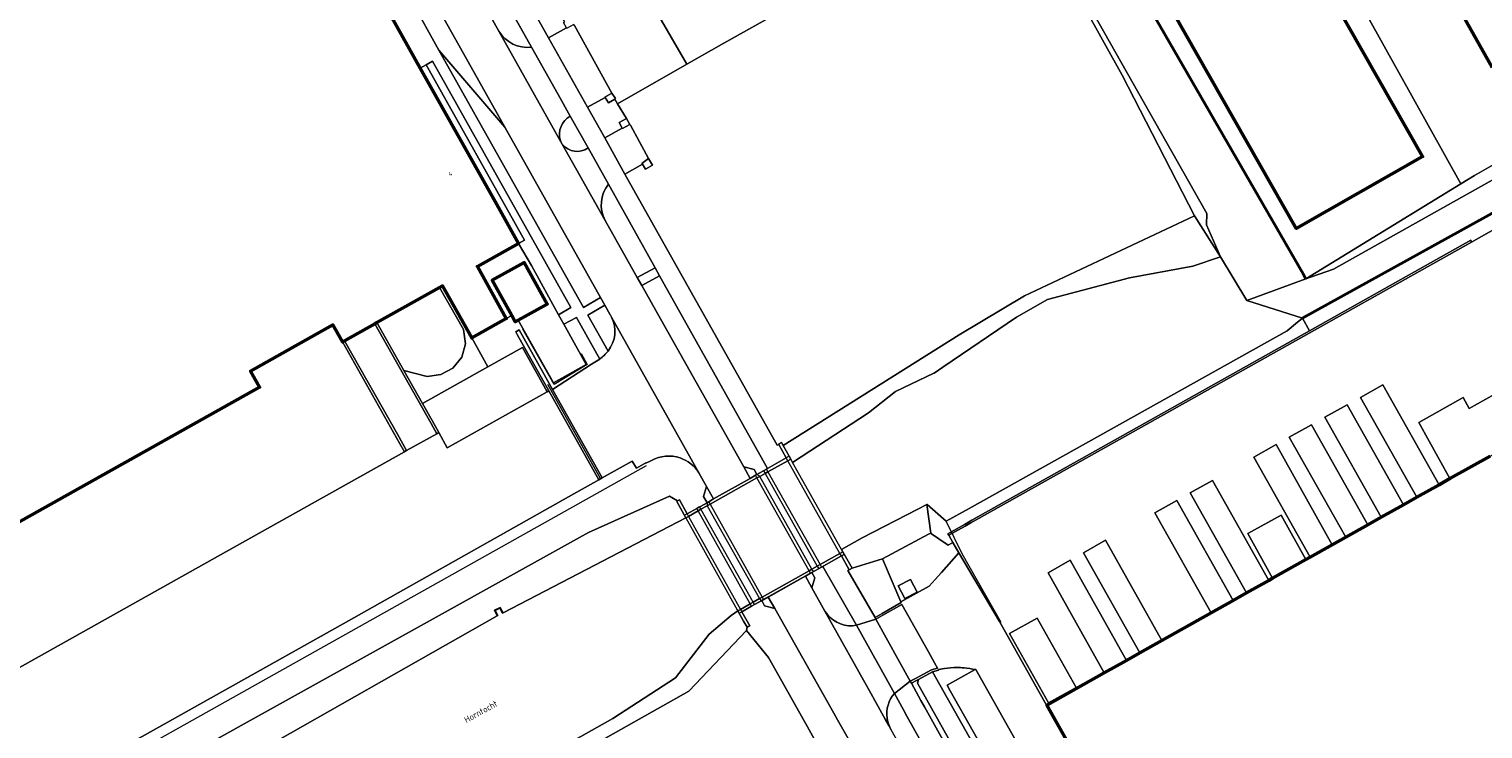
# Model space of a CAD drawing. Header units: metres. Extents: x 113441 to 115918, y 474822 to 477887.
# Tile 26 of 145: x 114521 to 114749, y 475600 to 475710. Entities that reach past the tile are written whole.
import ezdxf
from ezdxf.enums import TextEntityAlignment as Align

# ---------------------------------------------------------------- set-up
doc = ezdxf.new("R2010")
doc.units = ezdxf.units.M
for name, color, linetype, lineweight in [('B-WE-GK-BESCHOEIING-G', 252, 'GK-BESCHOEIING', 35), ('B-WE-GR-GRAS-GV', 252, 'Continuous', 13), ('B-WE-GR-GROENVOORZIENING-GV', 252, 'Continuous', 18), ('B-WE-IE-TERREINAFSCHEIDING_KUNSTMATIG_HEKWERK-G', 252, 'IE-TERREINAFSCHEIDING-KUNSTMATIG', 18), ('B-WE-IE-TERREINAFSCHEIDING_KUNSTMATIG_MUUR-G', 252, 'IE-TERREINAFSCHEIDING-KUNSTMATIG-DICHT', 18), ('B-WE-IE-TERREINAFSCHEIDING_KUNSTMATIG_MUUR-GV', 252, 'Continuous', 18), ('B-WE-KW-KUNSTWERK_DEK-GV', 252, 'Continuous', 18), ('B-WE-KW-KUNSTWERK_LANDHOOFD-GV', 252, 'Continuous', 18), ('B-WE-OG-BEBOUWING-GV', 7, 'Continuous', 50), ('B-WE-OG-BEBOUWING-T18', 7, 'Continuous', 50), ('B-WE-OG-BEBOUWING_LOODS-GV', 7, 'Continuous', 50), ('B-WE-OG-TERREIN_ERF-GV', 252, 'Continuous', 18), ('B-WE-OG-TOPOGRAFIE-T18', 7, 'Continuous', 18), ('B-WE-OG-WATER-GV', 252, 'Continuous', 18), ('B-WE-OG-WATER_SLOOT-GV', 252, 'Continuous', 18), ('B-WE-OG-WEG-GV', 252, 'Continuous', 18), ('B-WE-VH-VERHARDING_GESLOTEN-GV', 252, 'Continuous', 18), ('B-WE-VH-VERHARDING_HALFVERHARDING-GV', 252, 'Continuous', 18), ('B-WE-VH-VERHARDING_OPEN-GV', 252, 'Continuous', 18)]:
    doc.layers.add(name, color=color, linetype=linetype, lineweight=lineweight)
doc.styles.add('NLCS-ISO-ANNOTATIEF-T18', font='NLCS-ISO.ttf', dxfattribs={"height": 1.8})
doc.linetypes.add('GK-BESCHOEIING', pattern='A,30,-5,[1,NLCS.SHX,S=1,R=0,X=0,Y=0],-5', length=40)
doc.linetypes.add('IE-TERREINAFSCHEIDING-KUNSTMATIG', pattern='A,4,[82,NLCS.SHX,S=0.75,R=90,X=0,Y=0],4,-2', length=10)
doc.linetypes.add('IE-TERREINAFSCHEIDING-KUNSTMATIG-DICHT', pattern='A,8,-1,[82,NLCS.SHX,S=0.75,R=90,X=0,Y=0],-1', length=10)

msp = doc.modelspace()

# ---------------------------------------------------------------- linework, layer by layer
at = {"layer": 'B-WE-GK-BESCHOEIING-G', "ltscale": 0.5, "flags": 128}
for points in [[(114720.911, 475671.471), (114673.495, 475753.677)], [(114755.967, 475683.951), (114720.839, 475664.487)], [(114721.36, 475670.69), (114720.911, 475671.471)]]:
    msp.add_lwpolyline(points, dxfattribs=at)
at = {"layer": 'B-WE-GR-GRAS-GV'}
msp.add_lwpolyline([(114668.978, 475554.517), (114646.074, 475595.363), (114642.988, 475600.866), (114637.148, 475611.282), (114633.681, 475615.543), (114624.635, 475606.021), (114552.559, 475565.319), (114553.163, 475564.293), (114561.341, 475548.847), (114573.844, 475527.944), (114582.712, 475512.485), (114583.129, 475511.702), (114583.711, 475510.609), (114585.576, 475510.479), (114586.057, 475510.445), (114590.623, 475512.493)], dxfattribs=at)
at = {"layer": 'B-WE-GR-GROENVOORZIENING-GV'}
for points in [[(114577.459, 475754.922), (114546.349, 475810.405), (114545.683, 475810.023), (114602.642, 475708.491), (114605.466, 475710.025), (114605.013, 475710.871), (114605.233, 475710.989), (114597.502, 475724.06), (114598.105, 475724.408), (114598.011, 475724.576), (114594.661, 475724.186), (114593.659, 475725.795)], [(114595.831, 475694.471), (114585.495, 475706.557), (114608.147, 475666.19), (114610.803, 475667.764)], [(114584.499, 475704.81), (114583.468, 475704.246), (114598.877, 475676.753), (114597.977, 475676.235), (114599.969, 475672.751), (114604.248, 475665.032), (114606.169, 475666.173)], [(114666.967, 475627.694), (114666.048, 475629.306), (114665.315, 475628.894), (114663.839, 475629.909), (114662.676, 475630.709), (114662.556, 475630.791), (114662.225, 475630.615), (114655.005, 475626.78), (114657.896, 475620.006), (114662.317, 475622.465), (114663.252, 475623.516), (114664.237, 475624.624)], [(114655.005, 475626.78), (114650.241, 475625.287), (114649.781, 475625.046), (114649.559, 475624.92), (114653.833, 475617.549), (114654.939, 475618.193), (114657.911, 475619.926), (114657.896, 475620.006)], [(114659.418, 475623.53), (114660.447, 475621.549), (114658.492, 475620.533), (114657.463, 475622.514)], [(114660.623, 475607.846), (114660.333, 475607.689), (114659.523, 475607.249), (114661.037, 475604.527), (114661.576, 475603.557), (114673.468, 475582.165), (114675.058, 475579.365), (114684.32, 475563.237), (114685.655, 475560.851), (114740.454, 475462.922), (114742.129, 475463.407), (114743.014, 475463.829), (114743.235, 475463.934), (114742.672, 475464.889), (114741.431, 475464.397), (114740.738, 475464.681), (114740.172, 475465.256), (114731.01, 475481.82), (114711.999, 475515.271), (114660.506, 475607.243)], [(114711.168, 475523.818), (114705.016, 475534.489), (114704.999, 475534.518), (114698.441, 475545.895), (114698.001, 475546.68), (114662.856, 475609.056), (114660.623, 475607.846), (114660.506, 475607.243), (114711.999, 475515.271), (114731.01, 475481.82), (114740.172, 475465.256), (114740.738, 475464.681), (114741.431, 475464.397), (114742.672, 475464.889), (114743.758, 475465.578), (114742.303, 475468.221), (114724.209, 475500.421), (114717.72, 475512.157)]]:
    msp.add_lwpolyline(points, close=True, dxfattribs=at)
for points in [[(114612.527, 475664.689), (114612.352, 475665.002), (114612.324, 475665.052), (114611.482, 475666.554), (114608.815, 475665.001), (114611.983, 475659.355)], [(114645.442, 475625.478), (114643.943, 475624.636), (114644.391, 475623.801), (114643.941, 475622.245), (114645.991, 475618.567), (114646.376, 475618.033)], [(114650.939, 475616.344), (114645.645, 475625.568), (114645.442, 475625.478)], [(114669.708, 475561.581), (114667.272, 475567.08), (114652.555, 475593.357), (114650.195, 475597.542), (114649.614, 475598.572), (114647.94, 475601.542), (114647.362, 475602.568), (114638.12, 475618.958), (114636.529, 475619.383), (114636.071, 475620.213), (114634.495, 475619.331), (114632.961, 475618.473), (114634.186, 475616.278), (114633.769, 475616.045), (114633.681, 475615.543), (114637.148, 475611.282), (114642.988, 475600.866), (114646.074, 475595.363), (114668.978, 475554.517), (114629.117, 475532.425), (114592.144, 475511.583)], [(114664.728, 475609.589), (114663.762, 475609.387), (114663.784, 475609.306), (114662.856, 475609.056), (114698.001, 475546.68), (114698.441, 475545.895), (114704.999, 475534.518), (114705.016, 475534.489), (114711.168, 475523.818), (114717.72, 475512.157), (114724.209, 475500.421), (114742.303, 475468.221), (114743.758, 475465.578), (114744.328, 475464.672), (114744.737, 475464.875), (114745.704, 475465.414), (114746.18, 475465.686)], [(114680.033, 475580.545), (114665.606, 475606.067), (114665.116, 475606.933), (114667.287, 475608.143), (114669.534, 475609.396)], [(114667.527, 475586.463), (114658.841, 475602.111), (114658.294, 475603.097), (114656.868, 475605.666)], [(114656.26, 475600.153), (114656.33, 475600.027), (114673.791, 475568.971), (114677.146, 475563.024), (114682.332, 475553.831)]]:
    msp.add_lwpolyline(points, dxfattribs=at)
for points in [[(114611.983, 475659.355, 0.2978973), (114612.527, 475664.689)], [(114646.376, 475618.033, 0.2758619), (114650.939, 475616.344)], [(114666.637, 475609.716, 0.0351157), (114664.728, 475609.589)], [(114667.795, 475609.663, 0.020739), (114666.637, 475609.716)], [(114669.534, 475609.396, 0.0316753), (114667.795, 475609.663)], [(114656.868, 475605.666, 0.2182424), (114655.727, 475601.759)], [(114655.727, 475601.759, 0.0615297), (114656.036, 475600.629)], [(114656.036, 475600.629, 0.0289357), (114656.26, 475600.153)]]:
    msp.add_lwpolyline(points, format="xyb", dxfattribs=at)
at = {"layer": 'B-WE-IE-TERREINAFSCHEIDING_KUNSTMATIG_HEKWERK-G'}
for points in [[(114607.754, 475658.975), (114608.73, 475657.231), (114603.571, 475654.097), (114598.638, 475662.776)], [(114602.505, 475654.159), (114610.765, 475639.395)], [(114617.945, 475641.373), (114379.586, 475507.599)], [(114673.624, 475616.809), (114667.493, 475627.548), (114664.971, 475632.651)]]:
    msp.add_lwpolyline(points, dxfattribs=at)
at = {"layer": 'B-WE-IE-TERREINAFSCHEIDING_KUNSTMATIG_MUUR-G'}
msp.add_lwpolyline([(114680.77, 475603.844), (114680.682, 475603.795), (114673.33, 475616.946)], dxfattribs=at)
at = {"layer": 'B-WE-IE-TERREINAFSCHEIDING_KUNSTMATIG_MUUR-GV'}
for points in [[(114575.778, 475663.822), (114575.455, 475663.641), (114584.25, 475647.968), (114585.153, 475646.398), (114585.458, 475646.572), (114585.473, 475646.581), (114584.432, 475648.44), (114582.926, 475651.117), (114580.007, 475656.306)], [(114570.701, 475660.976), (114570.378, 475660.795), (114579.302, 475644.89), (114580.072, 475643.561), (114580.392, 475643.755), (114578.968, 475646.318)]]:
    msp.add_lwpolyline(points, close=True, dxfattribs=at)
at = {"layer": 'B-WE-KW-KUNSTWERK_DEK-GV'}
for points in [[(114640.915, 475641.9), (114640.625, 475642.416), (114640.381, 475642.851), (114639.928, 475642.597), (114636.974, 475640.937), (114636.81, 475640.845), (114636.351, 475640.587), (114636.59, 475640.164), (114644.782, 475625.62), (114645.001, 475625.23), (114648.556, 475627.227), (114649.009, 475627.482), (114648.788, 475627.877), (114648.597, 475628.217)], [(114635.762, 475639.698), (114635.323, 475640.01), (114635.084, 475639.875), (114634.287, 475639.388), (114628.535, 475636.173), (114627.787, 475635.729), (114627.5, 475635.568), (114627.547, 475635.106), (114635.752, 475620.526), (114635.962, 475620.152), (114644.173, 475624.765), (114643.954, 475625.154)], [(114626.546, 475634.543), (114626.336, 475634.917), (114625.909, 475634.678), (114624.393, 475633.83), (114623.976, 475633.597), (114624.202, 475633.191), (114632.246, 475618.775), (114632.34, 475618.606), (114632.544, 475618.24), (114632.961, 475618.473), (114634.495, 475619.331), (114634.96, 475619.591), (114634.751, 475619.963)]]:
    msp.add_lwpolyline(points, close=True, dxfattribs=at)
at = {"layer": 'B-WE-KW-KUNSTWERK_LANDHOOFD-GV'}
for points in [[(114639.422, 475644.56), (114639.169, 475645.01), (114638.716, 475644.756), (114638.735, 475644.723), (114639.928, 475642.597), (114636.974, 475640.937), (114636.81, 475640.845), (114635.323, 475640.01), (114635.084, 475639.875), (114634.287, 475639.388), (114628.535, 475636.173), (114627.787, 475635.729), (114627.5, 475635.568), (114625.909, 475634.678), (114624.393, 475633.83), (114623.175, 475636.014), (114622.88, 475635.849), (114622.758, 475635.781), (114624.202, 475633.191), (114624.617, 475633.43), (114626.122, 475634.298), (114626.546, 475634.543), (114627.547, 475635.106), (114627.995, 475635.356), (114635.321, 475639.452), (114635.762, 475639.698), (114636.59, 475640.164), (114637.049, 475640.42), (114640.172, 475642.163), (114640.625, 475642.416), (114640.381, 475642.851)], [(114643.716, 475624.508), (114643.943, 475624.636), (114645.442, 475625.478), (114648.556, 475627.227), (114649.781, 475625.046), (114650.241, 475625.287), (114648.788, 475627.877), (114648.335, 475627.622), (114645.223, 475625.869), (114644.782, 475625.62), (114643.954, 475625.154), (114643.498, 475624.896), (114636.163, 475620.758), (114635.752, 475620.526), (114634.751, 475619.963), (114634.288, 475619.702), (114632.756, 475618.84), (114632.34, 475618.606), (114633.236, 475617), (114633.769, 475616.045), (114634.186, 475616.278), (114632.961, 475618.473), (114634.495, 475619.331), (114636.071, 475620.213), (114636.373, 475620.382)]]:
    msp.add_lwpolyline(points, close=True, dxfattribs=at)
at = {"layer": 'B-WE-OG-BEBOUWING-GV'}
for points in [[(114714.332, 475734.374), (114709.509, 475742.857), (114705.448, 475750), (114695.262, 475767.916), (114675.463, 475756.66), (114679.249, 475750), (114719.846, 475678.593), (114739.646, 475689.849), (114723.165, 475718.837)], [(114750.555, 475703.817), (114767.166, 475713.693), (114760.002, 475726.567), (114743.233, 475716.911)]]:
    msp.add_lwpolyline(points, close=True, dxfattribs=at)
for points in [[(114417.089, 475575.015), (114557.38, 475653.674), (114555.954, 475656.218), (114568.882, 475663.464), (114570.378, 475660.795), (114570.701, 475660.976), (114575.455, 475663.641), (114575.778, 475663.822), (114585.549, 475669.298), (114586.054, 475669.581), (114590.63, 475661.416), (114590.652, 475661.429), (114596.047, 475664.453), (114591.513, 475672.626), (114597.977, 475676.235), (114594.554, 475682.347), (114582.551, 475703.743), (114577.121, 475713.421)], [(114750.218, 475642.872), (114743.944, 475639.346), (114742.239, 475638.388), (114738.728, 475636.415), (114736.656, 475635.25), (114733.177, 475633.295), (114731.061, 475632.106), (114727.603, 475630.163), (114725.487, 475628.973), (114722.032, 475627.032), (114721.368, 475626.659), (114716.14, 475623.721), (114715.538, 475623.383), (114712.039, 475621.416), (114709.957, 475620.246), (114706.495, 475618.301), (114698.799, 475613.976), (114695.342, 475612.033), (114693.226, 475610.844), (114689.765, 475608.899), (114680.863, 475603.896), (114680.77, 475603.844), (114700.925, 475567.967)]]:
    msp.add_lwpolyline(points, dxfattribs=at)
at = {"layer": 'B-WE-OG-BEBOUWING_LOODS-GV'}
msp.add_lwpolyline([(114596.89, 475664.926), (114597.435, 475663.938), (114597.919, 475664.205), (114602.457, 475666.715), (114598.865, 475673.227), (114593.843, 475670.45)], close=True, dxfattribs=at)
at = {"layer": 'B-WE-OG-TERREIN_ERF-GV'}
for points in [[(114791.15, 475757.465), (114787.313, 475764.353), (114785.789, 475766.968), (114781.135, 475763.053), (114777.63, 475768.987), (114780.906, 475770.942), (114783.073, 475771.629), (114777.398, 475781.366), (114764.606, 475803.63), (114763.333, 475802.003), (114760.485, 475806.538), (114743.684, 475798.015), (114738.286, 475794.999), (114732.253, 475792.077), (114670.818, 475758.337), (114673.495, 475753.677), (114720.911, 475671.471), (114721.36, 475670.69), (114745.661, 475685.599), (114726.193, 475720.558)], [(114714.332, 475734.374), (114723.165, 475718.837), (114739.646, 475689.849), (114719.846, 475678.593), (114679.249, 475750), (114675.463, 475756.66), (114695.262, 475767.916), (114705.448, 475750), (114709.509, 475742.857)], [(114786.344, 475708.88), (114808.197, 475721.223), (114809.051, 475722.1), (114809.361, 475723.337), (114808.978, 475724.523), (114808.082, 475726.047), (114807.152, 475725.093), (114804.54, 475729.51), (114805.8, 475729.93), (114806.466, 475730.152), (114803.277, 475735.691), (114791.15, 475757.465), (114726.193, 475720.558), (114745.661, 475685.599), (114747.763, 475686.889), (114760.582, 475694.196)], [(114750.555, 475703.817), (114743.233, 475716.911), (114760.002, 475726.567), (114767.166, 475713.693)]]:
    msp.add_lwpolyline(points, close=True, dxfattribs=at)
for points in [[(114674.844, 475732.718), (114630.131, 475707.649), (114624.327, 475704.34), (114613.47, 475698.15), (114614.893, 475695.806), (114615.422, 475694.891), (114615.495, 475694.764), (114618.346, 475689.573), (114618.952, 475688.491), (114617.865, 475687.861), (114617.368, 475688.647), (114614.646, 475687.094), (114638.483, 475644.604), (114638.735, 475644.723), (114638.716, 475644.756), (114639.169, 475645.01), (114639.422, 475644.56), (114666.998, 475661.906), (114677.234, 475667.996), (114703.906, 475680.553), (114692.585, 475702.629), (114677.663, 475729.452)], [(114617.312, 475716.479), (114624.327, 475704.34), (114630.131, 475707.649), (114674.844, 475732.718)], [(114606.711, 475710.431), (114612.576, 475699.822), (114613.18, 475698.945), (114613.07, 475698.881), (114613.47, 475698.15), (114624.327, 475704.34), (114617.312, 475716.479)]]:
    msp.add_lwpolyline(points, dxfattribs=at)
at = {"layer": 'B-WE-OG-WATER-GV'}
for points in [[(114673.495, 475753.677), (114670.818, 475758.337), (114661.223, 475761.027), (114666.571, 475750.352), (114705.814, 475680.928), (114705.765, 475679.158), (114707.984, 475674.135), (114712.091, 475667.281), (114721.36, 475670.69), (114720.911, 475671.471)], [(114761.146, 475686.821), (114763.904, 475688.32), (114766.634, 475689.804), (114782.56, 475698.456), (114803.328, 475709.673), (114818.619, 475718.461), (114820.329, 475719.45), (114821.02, 475719.85), (114813, 475722.03), (114812.532, 475721.736), (114809.711, 475719.966), (114800, 475713.873), (114761.626, 475692.35), (114725.7, 475672.2), (114722.258, 475671.003), (114721.36, 475670.69), (114712.091, 475667.281), (114720.839, 475664.487), (114755.967, 475683.951)]]:
    msp.add_lwpolyline(points, close=True, dxfattribs=at)
msp.add_lwpolyline([(114552.577, 475567.86), (114612.743, 475601.734), (114622.547, 475608.096), (114627.841, 475614.951), (114631.287, 475617.898), (114632.34, 475618.606), (114632.756, 475618.84), (114634.288, 475619.702), (114634.751, 475619.963), (114635.752, 475620.526), (114636.163, 475620.758), (114643.498, 475624.896), (114643.954, 475625.154), (114644.782, 475625.62), (114645.223, 475625.869), (114648.335, 475627.622), (114648.788, 475627.877), (114648.597, 475628.217), (114651.793, 475630.049), (114660.559, 475634.576), (114661.94, 475635.289), (114661.979, 475635.309), (114664.971, 475632.651), (114668.589, 475634.675), (114718.419, 475662.547), (114719.742, 475663.607), (114720.839, 475664.487), (114712.091, 475667.281), (114707.984, 475674.135), (114703.652, 475672.684), (114693.699, 475670.836), (114680.878, 475667.452), (114676.018, 475664.688), (114664.468, 475656.836), (114663.085, 475655.896), (114663.057, 475655.877), (114657.042, 475653.023), (114652.795, 475649.686), (114640.915, 475641.9), (114640.625, 475642.416), (114640.172, 475642.163), (114637.049, 475640.42), (114636.59, 475640.164), (114635.762, 475639.698), (114635.321, 475639.452), (114627.995, 475635.356), (114627.547, 475635.106), (114626.546, 475634.543), (114626.122, 475634.298), (114624.617, 475633.43), (114624.202, 475633.191), (114595.529, 475618.297), (114595.44, 475618.251), (114595.038, 475619.024), (114594.319, 475618.65), (114594.721, 475617.877), (114594.632, 475617.831), (114537.954, 475585.649)], dxfattribs=at)
at = {"layer": 'B-WE-OG-WATER_SLOOT-GV'}
for points in [[(114666.571, 475750.352), (114661.223, 475761.027), (114665.048, 475752.188), (114677.663, 475729.452), (114692.585, 475702.629), (114703.906, 475680.553), (114707.984, 475674.135), (114705.765, 475679.158), (114705.814, 475680.928)], [(114761.626, 475692.35), (114760.582, 475694.196), (114747.763, 475686.889), (114745.661, 475685.599), (114721.36, 475670.69), (114722.258, 475671.003), (114725.7, 475672.2)], [(114747.331, 475676.444), (114751.651, 475678.868), (114760.695, 475683.853), (114761.146, 475686.821), (114755.967, 475683.951), (114720.839, 475664.487), (114721.903, 475662.53), (114747.187, 475676.736)], [(114707.984, 475674.135), (114703.906, 475680.553), (114677.234, 475667.996), (114666.998, 475661.906), (114639.422, 475644.56), (114640.381, 475642.851), (114640.625, 475642.416), (114640.915, 475641.9), (114652.795, 475649.686), (114657.042, 475653.023), (114663.057, 475655.877), (114663.085, 475655.896), (114664.468, 475656.836), (114676.018, 475664.688), (114680.878, 475667.452), (114693.699, 475670.836), (114703.652, 475672.684)], [(114661.94, 475635.289), (114662.556, 475630.791), (114662.676, 475630.709), (114663.839, 475629.909), (114665.315, 475628.894), (114666.048, 475629.306), (114665.383, 475630.471), (114665.252, 475630.701), (114667.939, 475632.211), (114669.019, 475632.817), (114721.903, 475662.53), (114720.839, 475664.487), (114719.742, 475663.607), (114718.419, 475662.547), (114668.589, 475634.675), (114664.971, 475632.651), (114661.979, 475635.309)], [(114594.632, 475617.831), (114594.184, 475618.693), (114595.081, 475619.159), (114595.529, 475618.297), (114624.202, 475633.191), (114622.758, 475635.781), (114622.88, 475635.849), (114621.622, 475636.607), (114608.923, 475630.913), (114535.306, 475589.961), (114537.954, 475585.649)], [(114662.556, 475630.791), (114661.94, 475635.289), (114660.559, 475634.576), (114651.793, 475630.049), (114648.597, 475628.217), (114648.788, 475627.877), (114650.241, 475625.287), (114655.005, 475626.78), (114662.225, 475630.615)], [(114624.635, 475606.021), (114633.681, 475615.543), (114633.769, 475616.045), (114633.236, 475617), (114632.34, 475618.606), (114631.287, 475617.898), (114627.841, 475614.951), (114622.547, 475608.096), (114612.743, 475601.734), (114552.577, 475567.86), (114552.559, 475565.319)]]:
    msp.add_lwpolyline(points, close=True, dxfattribs=at)
at = {"layer": 'B-WE-OG-WEG-GV'}
for points in [[(114600.004, 475707.029), (114542.723, 475809.075)], [(114550.242, 475789.154), (114550.688, 475788.294), (114551.522, 475786.815), (114560.578, 475770.659), (114565.925, 475761.307), (114582.523, 475731.58), (114594.886, 475709.532)], [(114608.867, 475691.207), (114606.076, 475696.198)], [(114604.529, 475692.357), (114604.614, 475692.182), (114604.821, 475691.814)], [(114611.534, 475679.841), (114616.566, 475670.866), (114619.378, 475672.408), (114612.054, 475685.507)]]:
    msp.add_lwpolyline(points, dxfattribs=at)
for points in [[(114594.886, 475709.532, 0.3020847), (114600.004, 475707.029)], [(114606.076, 475696.198, 0.3572719), (114604.529, 475692.357)], [(114604.821, 475691.814, 0.4042921), (114608.867, 475691.207)], [(114612.054, 475685.507, 0.3017408), (114611.534, 475679.841)]]:
    msp.add_lwpolyline(points, format="xyb", dxfattribs=at)
for points in [[(114613.47, 475698.15), (114613.07, 475698.881), (114612.052, 475698.29), (114611.551, 475699.109), (114608.75, 475697.604), (114611.461, 475692.772), (114614.206, 475694.326), (114613.738, 475695.182), (114614.893, 475695.806)], [(114620.073, 475671.165), (114617.26, 475669.628), (114620.202, 475664.382), (114625.821, 475654.454), (114633.255, 475641.221), (114634.886, 475640.795), (114635.323, 475640.01), (114636.81, 475640.845), (114636.974, 475640.937)]]:
    msp.add_lwpolyline(points, close=True, dxfattribs=at)
at = {"layer": 'B-WE-VH-VERHARDING_GESLOTEN-GV'}
for points in [[(114523.844, 475840.589), (114524.8, 475841.13), (114526.964, 475837.337), (114528.668, 475834.21), (114529.057, 475833.421), (114541.748, 475810.812), (114542.723, 475809.075), (114600.004, 475707.029), (114604.173, 475699.602), (114606.076, 475696.198), (114608.867, 475691.207), (114612.054, 475685.507), (114619.378, 475672.408), (114620.073, 475671.165), (114636.974, 475640.937), (114639.928, 475642.597), (114638.735, 475644.723), (114638.483, 475644.604), (114614.646, 475687.094), (114611.461, 475692.772), (114608.75, 475697.604), (114602.642, 475708.491), (114545.683, 475810.023)], [(114580.231, 475722.297), (114595.831, 475694.471), (114610.803, 475667.764), (114611.482, 475666.554), (114612.324, 475665.052), (114612.352, 475665.002), (114612.527, 475664.689), (114626.224, 475640.26), (114627.439, 475638.092), (114628.535, 475636.173), (114634.287, 475639.388), (114633.255, 475641.221), (114625.821, 475654.454), (114620.202, 475664.382), (114617.26, 475669.628), (114616.566, 475670.866), (114611.534, 475679.841), (114604.821, 475691.814), (114604.614, 475692.182), (114594.886, 475709.532), (114582.523, 475731.58)], [(114594.886, 475709.532), (114604.614, 475692.182), (114604.529, 475692.357)], [(114606.076, 475696.198), (114604.173, 475699.602), (114600.004, 475707.029)], [(114604.821, 475691.814), (114611.534, 475679.841)], [(114612.054, 475685.507), (114608.867, 475691.207)], [(114751.651, 475678.868), (114747.331, 475676.444), (114668.864, 475632.423), (114667.95, 475631.911), (114665.383, 475630.471), (114666.048, 475629.306), (114666.967, 475627.694), (114673.33, 475616.946), (114680.682, 475603.795), (114680.77, 475603.844), (114680.863, 475603.896), (114689.765, 475608.899), (114680.953, 475624.547), (114684.433, 475626.541), (114693.226, 475610.844), (114695.342, 475612.033), (114686.485, 475627.706), (114689.976, 475629.672), (114698.799, 475613.976), (114706.495, 475618.301), (114697.667, 475633.959), (114701.15, 475635.937), (114709.957, 475620.246), (114712.039, 475621.416), (114703.242, 475637.094), (114706.729, 475639.064), (114715.538, 475623.383), (114716.14, 475623.721), (114712.243, 475630.716), (114717.462, 475633.628), (114721.368, 475626.659), (114722.032, 475627.032), (114713.189, 475642.692), (114716.676, 475644.677), (114725.487, 475628.973), (114727.603, 475630.163), (114718.751, 475645.83), (114722.237, 475647.801), (114731.061, 475632.106), (114733.177, 475633.295), (114724.337, 475648.962), (114727.816, 475650.92), (114736.656, 475635.25), (114738.728, 475636.415), (114729.916, 475652.084), (114733.402, 475654.035), (114742.239, 475638.388), (114743.944, 475639.346), (114739.049, 475648.15), (114746.013, 475652.075), (114746.968, 475650.324), (114752.184, 475653.265)], [(114626.224, 475640.26), (114612.527, 475664.689)], [(114610.702, 475658.108), (114609.413, 475657.313), (114603.307, 475653.344), (114611.086, 475639.453), (114615.793, 475642.086), (114616.438, 475640.987), (114617.892, 475641.804), (114617.929, 475641.748), (114618.579, 475642.076), (114618.81, 475642.193)], [(114571.326, 475617.055), (114605.796, 475636.494), (114610.538, 475639.146), (114602.734, 475653.093), (114602.456, 475652.938), (114586.783, 475644.178), (114585.458, 475646.572), (114585.153, 475646.398), (114580.392, 475643.755), (114580.072, 475643.561), (114553.385, 475628.623), (114471.524, 475582.708), (114423.688, 475555.883), (114423.383, 475555.711), (114418.637, 475553.047), (114418.332, 475552.876), (114403.801, 475544.678), (114407.15, 475538.74)], [(114656.33, 475600.027), (114656.26, 475600.153), (114656.004, 475600.612), (114655.446, 475601.613), (114653.81, 475604.545), (114653.221, 475605.603), (114645.991, 475618.567), (114643.941, 475622.245), (114642.916, 475624.036), (114643.716, 475624.508), (114636.373, 475620.382), (114637.085, 475620.754), (114638.12, 475618.958), (114647.362, 475602.568), (114647.94, 475601.542), (114649.614, 475598.572), (114650.195, 475597.542), (114652.555, 475593.357), (114667.272, 475567.08), (114669.708, 475561.581)], [(114646.376, 475618.033), (114645.991, 475618.567), (114653.221, 475605.603), (114653.81, 475604.545), (114655.446, 475601.613), (114656.004, 475600.612), (114656.26, 475600.153)], [(114405.223, 475531.948), (114376.791, 475516.034), (114380.289, 475509.924), (114571.326, 475617.055)], [(114656.868, 475605.666), (114650.939, 475616.344)], [(114685.655, 475560.851), (114684.32, 475563.237), (114675.058, 475579.365), (114673.468, 475582.165), (114661.576, 475603.557), (114661.037, 475604.527), (114659.523, 475607.249), (114659.399, 475607.473), (114659.35, 475607.561), (114656.868, 475605.666), (114658.294, 475603.097), (114658.841, 475602.111), (114667.527, 475586.463), (114675.605, 475572.087), (114681.216, 475562.204), (114683.634, 475557.66)]]:
    msp.add_lwpolyline(points, dxfattribs=at)
for points in [[(114580.231, 475722.297), (114576.073, 475729.672), (114575.868, 475730.036), (114581.014, 475714.543), (114581.22, 475714.175), (114585.495, 475706.557), (114595.831, 475694.471)], [(114606.633, 475710.57), (114605.503, 475709.956), (114605.466, 475710.025), (114602.642, 475708.491), (114608.75, 475697.604), (114611.551, 475699.109), (114611.497, 475699.197), (114612.576, 475699.822), (114606.711, 475710.431)], [(114615.422, 475694.891), (114614.255, 475694.236), (114614.206, 475694.326), (114611.461, 475692.772), (114614.646, 475687.094), (114617.368, 475688.647), (114617.306, 475688.79), (114618.346, 475689.573), (114615.495, 475694.764)], [(114599.969, 475672.751), (114597.977, 475676.235), (114591.513, 475672.626), (114596.047, 475664.453), (114596.89, 475664.926), (114593.843, 475670.45), (114598.865, 475673.227), (114602.457, 475666.715), (114597.919, 475664.205), (114603.462, 475654.359), (114608.57, 475657.237), (114605.049, 475663.588), (114604.248, 475665.032)], [(114667.95, 475631.911), (114668.864, 475632.423), (114747.331, 475676.444), (114747.187, 475676.736), (114721.903, 475662.53), (114669.019, 475632.817), (114667.939, 475632.211), (114665.252, 475630.701), (114665.383, 475630.471)], [(114585.549, 475669.298), (114575.778, 475663.822), (114580.007, 475656.306), (114583.628, 475655.371), (114585.781, 475655.699), (114587.686, 475656.675), (114589.066, 475658.394), (114589.634, 475660.51), (114589.35, 475662.739), (114588.242, 475664.651)], [(114593.146, 475656.86), (114590.652, 475661.429), (114590.63, 475661.416), (114586.054, 475669.581), (114585.549, 475669.298), (114588.242, 475664.651), (114589.35, 475662.739), (114589.634, 475660.51), (114589.066, 475658.394), (114587.686, 475656.675), (114585.781, 475655.699), (114583.628, 475655.371), (114580.007, 475656.306), (114582.926, 475651.117)], [(114597.769, 475661.967), (114597.54, 475662.376), (114598.064, 475662.669), (114601.741, 475656.136), (114603.307, 475653.344), (114609.413, 475657.313), (114610.702, 475658.108), (114607.058, 475664.635), (114605.049, 475663.588), (114608.57, 475657.237), (114603.462, 475654.359), (114597.919, 475664.205), (114597.435, 475663.938), (114596.89, 475664.926), (114596.047, 475664.453), (114590.652, 475661.429), (114593.146, 475656.86), (114598.569, 475659.907), (114602.456, 475652.938), (114602.734, 475653.093)], [(114585.153, 475646.398), (114584.25, 475647.968), (114575.455, 475663.641), (114570.701, 475660.976), (114578.968, 475646.318), (114580.392, 475643.755)], [(114603.307, 475653.344), (114601.741, 475656.136), (114598.064, 475662.669), (114597.54, 475662.376), (114597.769, 475661.967), (114602.734, 475653.093), (114610.538, 475639.146), (114611.086, 475639.453)], [(114738.728, 475636.415), (114742.239, 475638.388), (114733.402, 475654.035), (114729.916, 475652.084)], [(114743.944, 475639.346), (114750.218, 475642.872), (114756.146, 475646.228), (114752.184, 475653.265), (114746.968, 475650.324), (114746.013, 475652.075), (114739.049, 475648.15)], [(114733.177, 475633.295), (114736.656, 475635.25), (114727.816, 475650.92), (114724.337, 475648.962)], [(114727.603, 475630.163), (114731.061, 475632.106), (114722.237, 475647.801), (114718.751, 475645.83)], [(114722.032, 475627.032), (114725.487, 475628.973), (114716.676, 475644.677), (114713.189, 475642.692)], [(114640.172, 475642.163), (114639.928, 475642.597), (114636.974, 475640.937), (114637.002, 475640.887), (114636.839, 475640.793), (114637.049, 475640.42), (114645.223, 475625.869), (114645.442, 475625.478), (114648.556, 475627.227), (114648.335, 475627.622)], [(114635.321, 475639.452), (114635.084, 475639.875), (114634.287, 475639.388), (114628.535, 475636.173), (114627.787, 475635.729), (114627.995, 475635.356), (114636.163, 475620.758), (114636.373, 475620.382), (114643.716, 475624.508), (114643.498, 475624.896)], [(114712.039, 475621.416), (114715.538, 475623.383), (114706.729, 475639.064), (114703.242, 475637.094)], [(114626.122, 475634.298), (114625.909, 475634.678), (114624.393, 475633.83), (114624.617, 475633.43), (114632.756, 475618.84), (114632.961, 475618.473), (114634.495, 475619.331), (114634.288, 475619.702)], [(114706.495, 475618.301), (114709.957, 475620.246), (114701.15, 475635.937), (114697.667, 475633.959)], [(114716.14, 475623.721), (114721.368, 475626.659), (114717.462, 475633.628), (114712.243, 475630.716)], [(114695.342, 475612.033), (114698.799, 475613.976), (114689.976, 475629.672), (114686.485, 475627.706)], [(114689.765, 475608.899), (114693.226, 475610.844), (114684.433, 475626.541), (114680.953, 475624.547)], [(114659.418, 475623.53), (114657.463, 475622.514), (114658.492, 475620.533), (114660.447, 475621.549)], [(114595.44, 475618.251), (114595.529, 475618.297), (114595.081, 475619.159), (114594.184, 475618.693), (114594.632, 475617.831), (114594.721, 475617.877), (114594.319, 475618.65), (114595.038, 475619.024)], [(114653.975, 475617.305), (114659.35, 475607.561), (114660.17, 475608.006), (114662.699, 475609.38), (114663.642, 475609.607), (114663.163, 475610.459), (114662.199, 475612.176), (114658.026, 475619.608), (114655.074, 475617.93)], [(114650.939, 475616.344), (114656.868, 475605.666), (114659.35, 475607.561), (114653.975, 475617.305)], [(114681.015, 475604.205), (114674.905, 475615.057), (114679.226, 475617.485), (114685.351, 475606.575)], [(114681.015, 475604.205), (114685.351, 475606.575), (114679.226, 475617.485), (114674.905, 475615.057)]]:
    msp.add_lwpolyline(points, close=True, dxfattribs=at)
for points in [[(114600.004, 475707.029, -0.3020847), (114594.886, 475709.532)], [(114604.529, 475692.357, -0.3572719), (114606.076, 475696.198)], [(114608.867, 475691.207, -0.4042921), (114604.821, 475691.814)], [(114611.534, 475679.841, -0.3017408), (114612.054, 475685.507)], [(114612.527, 475664.689, -0.2978973), (114611.983, 475659.355)], [(114611.983, 475659.355, -0.0783087), (114610.702, 475658.108)], [(114618.81, 475642.193, -0.2129698), (114623.281, 475642.593)], [(114623.281, 475642.593, -0.1711115), (114626.224, 475640.26)], [(114650.939, 475616.344, -0.2758619), (114646.376, 475618.033)], [(114655.727, 475601.759, -0.2182424), (114656.868, 475605.666)], [(114656.036, 475600.629, -0.0615297), (114655.727, 475601.759)], [(114656.26, 475600.153, -0.0289357), (114656.036, 475600.629)]]:
    msp.add_lwpolyline(points, format="xyb", dxfattribs=at)
at = {"layer": 'B-WE-VH-VERHARDING_HALFVERHARDING-GV'}
for points in [[(114583.468, 475704.246), (114582.551, 475703.743), (114594.554, 475682.347), (114597.977, 475676.235), (114598.877, 475676.753)], [(114553.385, 475628.623), (114580.072, 475643.561), (114579.302, 475644.89), (114570.378, 475660.795), (114568.882, 475663.464), (114555.954, 475656.218), (114557.38, 475653.674), (114417.089, 475575.015), (114415.608, 475577.655), (114412.442, 475575.88), (114414.025, 475573.064), (114422.092, 475558.723), (114423.688, 475555.883), (114471.524, 475582.708)]]:
    msp.add_lwpolyline(points, close=True, dxfattribs=at)
for points in [[(114618.81, 475642.193), (114618.579, 475642.076), (114617.929, 475641.748), (114617.892, 475641.804), (114616.438, 475640.987), (114615.793, 475642.086), (114611.086, 475639.453), (114610.538, 475639.146), (114605.796, 475636.494), (114571.326, 475617.055), (114380.289, 475509.924), (114380.847, 475508.86), (114380.017, 475508.403)], [(114535.306, 475589.961), (114608.923, 475630.913), (114621.622, 475636.607), (114622.88, 475635.849), (114623.175, 475636.014), (114624.393, 475633.83), (114625.909, 475634.678), (114627.5, 475635.568), (114626.963, 475636.527), (114627.439, 475638.092), (114626.224, 475640.26)]]:
    msp.add_lwpolyline(points, dxfattribs=at)
for points in [[(114623.281, 475642.593, 0.2129698), (114618.81, 475642.193)], [(114626.224, 475640.26, 0.1711115), (114623.281, 475642.593)]]:
    msp.add_lwpolyline(points, format="xyb", dxfattribs=at)
at = {"layer": 'B-WE-VH-VERHARDING_OPEN-GV'}
for points in [[(114585.495, 475706.557), (114581.22, 475714.175)], [(114577.121, 475713.421), (114582.551, 475703.743), (114583.468, 475704.246), (114584.499, 475704.81), (114606.169, 475666.173), (114604.248, 475665.032), (114605.049, 475663.588), (114607.058, 475664.635), (114610.702, 475658.108)], [(114611.983, 475659.355), (114608.815, 475665.001), (114611.482, 475666.554), (114610.803, 475667.764), (114608.147, 475666.19), (114585.495, 475706.557)], [(114680.77, 475603.844), (114680.682, 475603.795), (114673.33, 475616.946), (114666.967, 475627.694), (114664.237, 475624.624), (114663.252, 475623.516), (114662.317, 475622.465), (114657.896, 475620.006), (114657.911, 475619.926), (114654.939, 475618.193), (114653.833, 475617.549), (114653.975, 475617.305), (114655.074, 475617.93), (114658.026, 475619.608), (114662.199, 475612.176), (114663.163, 475610.459), (114663.642, 475609.607), (114662.699, 475609.38), (114660.17, 475608.006), (114659.35, 475607.561), (114659.399, 475607.473), (114659.523, 475607.249), (114660.333, 475607.689), (114660.623, 475607.846), (114662.856, 475609.056), (114663.784, 475609.306), (114663.762, 475609.387), (114664.728, 475609.589)], [(114669.534, 475609.396), (114669.608, 475609.43), (114684.466, 475583.035), (114684.37, 475583.007), (114686.351, 475579.45), (114685.916, 475579.223), (114688.531, 475574.57), (114686.782, 475577.725), (114687.193, 475577.934), (114689.17, 475574.404), (114703.75, 475548.705), (114704.629, 475549.308), (114708.7, 475551.595), (114708.994, 475551.76), (114705.8, 475557.453), (114706.584, 475557.894), (114700.925, 475567.967), (114680.77, 475603.844)]]:
    msp.add_lwpolyline(points, dxfattribs=at)
for points in [[(114612.576, 475699.822), (114611.497, 475699.197), (114611.551, 475699.109), (114612.052, 475698.29), (114613.07, 475698.881), (114613.18, 475698.945)], [(114615.422, 475694.891), (114614.893, 475695.806), (114613.738, 475695.182), (114614.206, 475694.326), (114614.255, 475694.236)], [(114618.346, 475689.573), (114617.306, 475688.79), (114617.368, 475688.647), (114617.865, 475687.861), (114618.952, 475688.491)], [(114619.378, 475672.408), (114616.566, 475670.866), (114617.26, 475669.628), (114620.073, 475671.165)], [(114598.569, 475659.907), (114593.146, 475656.86), (114582.926, 475651.117), (114584.432, 475648.44), (114585.473, 475646.581), (114585.458, 475646.572), (114586.783, 475644.178), (114602.456, 475652.938)], [(114633.255, 475641.221), (114634.287, 475639.388), (114635.084, 475639.875), (114635.323, 475640.01), (114634.886, 475640.795)], [(114627.439, 475638.092), (114626.963, 475636.527), (114627.5, 475635.568), (114627.787, 475635.729), (114628.535, 475636.173)], [(114649.559, 475624.92), (114649.781, 475625.046), (114648.556, 475627.227), (114645.442, 475625.478), (114645.645, 475625.568), (114650.939, 475616.344), (114653.975, 475617.305), (114653.833, 475617.549)], [(114643.943, 475624.636), (114643.716, 475624.508), (114642.916, 475624.036), (114643.941, 475622.245), (114644.391, 475623.801)], [(114636.373, 475620.382), (114636.071, 475620.213), (114636.529, 475619.383), (114638.12, 475618.958), (114637.085, 475620.754)], [(114669.534, 475609.396), (114667.287, 475608.143), (114665.116, 475606.933), (114665.606, 475606.067), (114680.033, 475580.545), (114684.37, 475583.007), (114684.466, 475583.035), (114669.608, 475609.43)]]:
    msp.add_lwpolyline(points, close=True, dxfattribs=at)
for points in [[(114610.702, 475658.108, 0.0783087), (114611.983, 475659.355)], [(114664.728, 475609.589, -0.0351157), (114666.637, 475609.716)], [(114666.637, 475609.716, -0.020739), (114667.795, 475609.663)], [(114667.795, 475609.663, -0.0316753), (114669.534, 475609.396)]]:
    msp.add_lwpolyline(points, format="xyb", dxfattribs=at)

# ---------------------------------------------------------------- texts
at = {"layer": 'B-WE-OG-BEBOUWING-T18', "style": 'NLCS-ISO-ANNOTATIEF-T18'}
msp.add_text('4', height=0.64, rotation=29.3, dxfattribs=at).set_placement((114587.271, 475687.154), align=Align.MIDDLE)
at = {"layer": 'B-WE-OG-TOPOGRAFIE-T18', "style": 'NLCS-ISO-ANNOTATIEF-T18'}
msp.add_text('Horntocht', height=1, rotation=29.1, dxfattribs=at).set_placement((114592.045, 475602.805), align=Align.MIDDLE)

doc.saveas('drawing.dxf')
